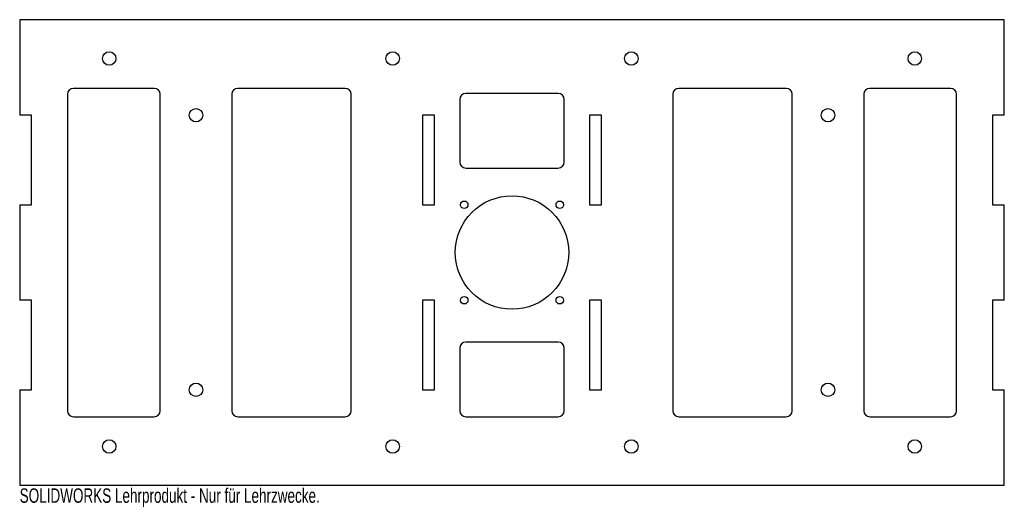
# Model space of a CAD drawing. Header units: millimetres. Extents: x -165 to 165, y -85 to 78.
import ezdxf

# ---------------------------------------------------------------- set-up
doc = ezdxf.new("R2010")
doc.units = ezdxf.units.MM
doc.styles.add('SLDTEXTSTYLE0', font='TXT', dxfattribs={"width": 0.7})

msp = doc.modelspace()

# ---------------------------------------------------------------- linework, layer by layer
at = {"color": 7, "linetype": 'Continuous', "lineweight": 25}
for p, q in [((165, 78), (-165, 78)), ((-165, 78), (-165, 46)), ((165, 46), (165, 78)), ((-149, 53), (-149, -53)), ((-119.9, 55), (-147, 55)), ((-117.9, -53), (-117.9, 53)), ((-93.9, 53), (-93.9, -53)), ((-55.9, 55), (-91.9, 55)), ((-53.9, -53), (-53.9, 53)), ((15.5, 53.29), (-15.5, 53.29)), ((53.9, 53), (53.9, -53)), ((91.9, 55), (55.9, 55)), ((93.9, -53), (93.9, 53)), ((117.9, 53), (117.9, -53)), ((147, 55), (119.9, 55)), ((149, -53), (149, 53)), ((-17.5, 51.29), (-17.5, 30.29)), ((17.5, 30.29), (17.5, 51.29)), ((-161, 46), (-165, 46)), ((-161, 16), (-161, 46)), ((-26, 46), (-30, 46)), ((-30, 46), (-30, 16)), ((-26, 16), (-26, 46)), ((26, 46), (26, 16)), ((30, 46), (26, 46)), ((30, 16), (30, 46)), ((165, 46), (161, 46)), ((161, 46), (161, 16)), ((-15.5, 28.29), (15.5, 28.29)), ((-165, 16), (-161, 16)), ((-165, 16), (-165, -16)), ((-30, 16), (-26, 16)), ((26, 16), (30, 16)), ((161, 16), (165, 16)), ((165, -16), (165, 16)), ((-161, -16), (-165, -16)), ((-161, -46), (-161, -16)), ((-26, -16), (-30, -16)), ((-30, -16), (-30, -46)), ((-26, -46), (-26, -16)), ((30, -16), (26, -16)), ((26, -16), (26, -46)), ((30, -46), (30, -16)), ((165, -16), (161, -16)), ((161, -16), (161, -46)), ((-17.5, -32), (-17.5, -53)), ((15.5, -30), (-15.5, -30)), ((17.5, -53), (17.5, -32)), ((-165, -46), (-161, -46)), ((-165, -46), (-165, -78)), ((-30, -46), (-26, -46)), ((26, -46), (30, -46)), ((161, -46), (165, -46)), ((165, -78), (165, -46)), ((-147, -55), (-119.9, -55)), ((-91.9, -55), (-55.9, -55)), ((-15.5, -55), (15.5, -55)), ((55.9, -55), (91.9, -55)), ((119.9, -55), (147, -55)), ((-165, -78), (165, -78))]:
    msp.add_line(p, q, dxfattribs=at)
for centre, radius in [((-135, 65), 2.25), ((-40, 65), 2.25), ((40, 65), 2.25), ((135, 65), 2.25), ((-105.9, 46), 2.25), ((105.9, 46), 2.25), ((0, 0), 19), ((-16, 16), 1.25), ((16, 16), 1.25), ((-16, -16), 1.25), ((16, -16), 1.25), ((-105.9, -46), 2.25), ((105.9, -46), 2.25), ((-135, -65), 2.25), ((-40, -65), 2.25), ((40, -65), 2.25), ((135, -65), 2.25)]:
    msp.add_circle(centre, radius, dxfattribs=at)
for centre, start, end in [((-147, 53), 90, 180), ((-119.9, 53), 0, 90), ((-91.9, 53), 90, 180), ((-55.9, 53), 0, 90), ((-15.5, 51.29), 90, 180), ((15.5, 51.29), 0, 90), ((55.9, 53), 90, 180), ((91.9, 53), 0, 90), ((119.9, 53), 90, 180), ((147, 53), 0, 90), ((-15.5, 30.29), 180, 270), ((15.5, 30.29), 270, 0), ((-15.5, -32), 90, 180), ((15.5, -32), 0, 90), ((-147, -53), 180, 270), ((-119.9, -53), 270, 0), ((-91.9, -53), 180, 270), ((-55.9, -53), 270, 0), ((-15.5, -53), 180, 270), ((15.5, -53), 270, 0), ((55.9, -53), 180, 270), ((91.9, -53), 270, 0), ((119.9, -53), 180, 270), ((147, -53), 270, 0)]:
    msp.add_arc(centre, 2, start, end, dxfattribs=at)

# ---------------------------------------------------------------- texts
at = {"color": 7, "linetype": 'Continuous', "insert": (-165, -79.02), "char_height": 4.8336, "attachment_point": 1, "style": 'SLDTEXTSTYLE0'}
msp.add_mtext('SOLIDWORKS Lehrprodukt - Nur für Lehrzwecke.', dxfattribs=at)

doc.saveas('drawing.dxf')
